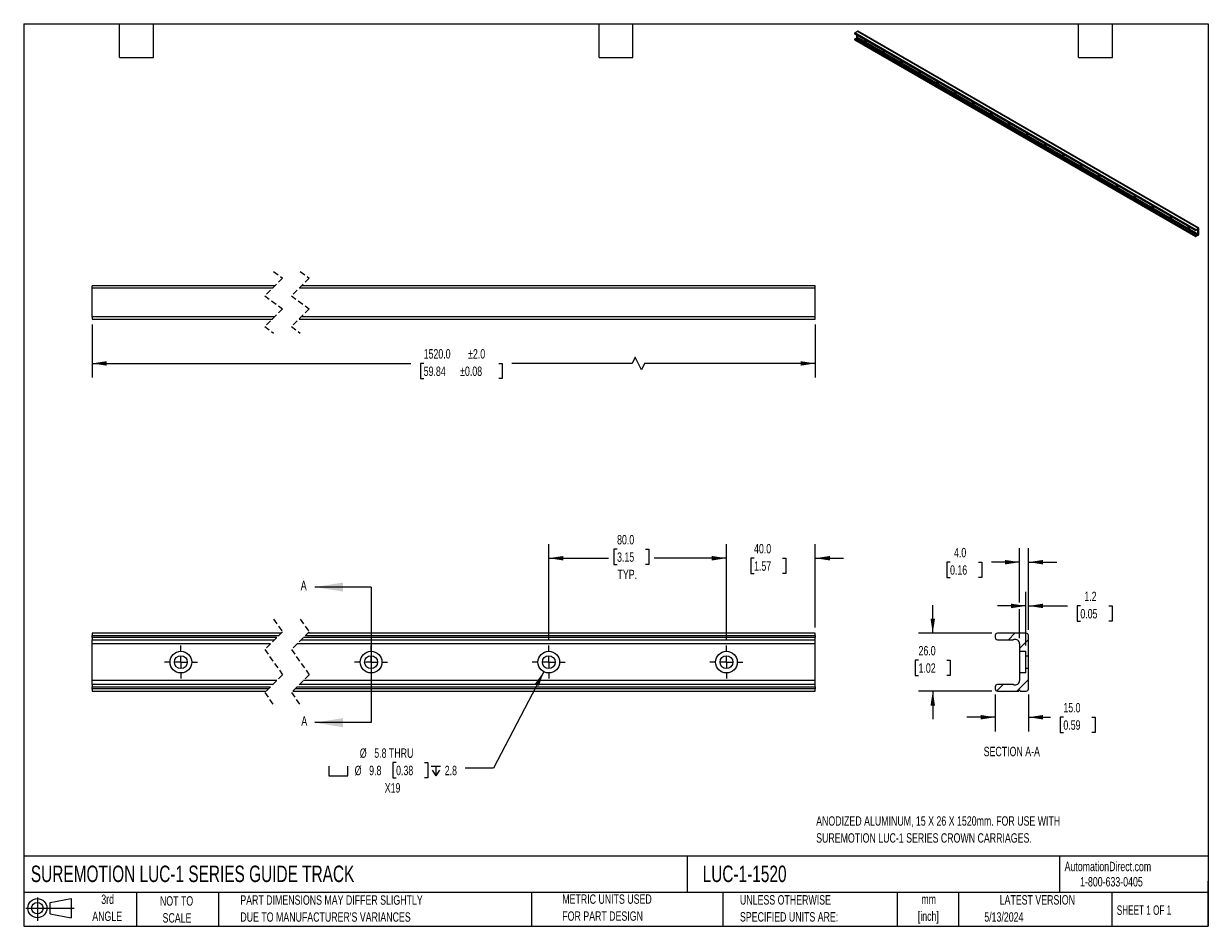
# Model space of a CAD drawing. Header units: millimetres. Extents: x 13 to 546, y 13 to 419.
import ezdxf

# ---------------------------------------------------------------- set-up
doc = ezdxf.new("R2010")
doc.units = ezdxf.units.MM
doc.header["$LTSCALE"] = 2
doc.linetypes.add('CENTERX2', pattern=[20.32, 12.7, -2.54, 2.54, -2.54])
doc.linetypes.add('HIDDEN', pattern=[1.905, 1.27, -0.635])
for name, color, linetype in [('CENTER', 40, 'CENTERX2'), ('HATCH', 6, 'Continuous'), ('SLD-DEFPOINTS', 7, 'Continuous')]:
    doc.layers.add(name, color=color, linetype=linetype)
doc.layers.add('DIMENSIONS', color=140, linetype='Continuous', lineweight=25)
doc.layers.add('TEXT', color=140, linetype='Continuous', lineweight=25)
doc.styles.add('SLDTEXTSTYLE0', font='TXT', dxfattribs={"width": 0.7})
doc.styles.add('SLDTEXTSTYLE1', font='TXT', dxfattribs={"width": 0.65})
doc.dimstyles.new('SLDDIMSTYLE0', dxfattribs={"dimtxt": 4.316016, "dimasz": 6.604, "dimexe": 0, "dimexo": 0.0625, "dimgap": 1.079004, "dimtad": 0, "dimtih": 1, "dimtoh": 1, "dimrnd": 1e-09, "dimzin": 4, "dimdsep": 46, "dimtxsty": 'SLDTEXTSTYLE0', "dimsah": 1, "dimcen": 0.09, "dimadec": 0, "dimazin": 1, "dimtfac": 1, "dimtofl": 0, "dimtmove": 0, "dimatfit": 3, "dimfxl": 0, "dimfrac": 2, "dimtolj": 1, "dimtzin": 12, "dimarcsym": 0})
doc.dimstyles.new('SLDDIMSTYLE1', dxfattribs={"dimtxt": 4.316016, "dimasz": 6.604, "dimexe": 0, "dimexo": 0.0625, "dimgap": 1.079004, "dimtad": 0, "dimtih": 1, "dimtoh": 1, "dimrnd": 1e-09, "dimzin": 4, "dimdsep": 46, "dimtxsty": 'SLDTEXTSTYLE0', "dimsah": 1, "dimcen": 0.09, "dimadec": 0, "dimazin": 1, "dimtfac": 1, "dimtmove": 0, "dimatfit": 0, "dimfxl": 0, "dimfrac": 2, "dimtolj": 1, "dimtzin": 12, "dimarcsym": 0})
doc.dimstyles.new('SLDDIMSTYLE2', dxfattribs={"dimtxt": 4.316016, "dimasz": 6.604, "dimexe": 0, "dimexo": 0.0625, "dimgap": 1.079004, "dimtad": 0, "dimtih": 1, "dimtoh": 1, "dimrnd": 1e-09, "dimzin": 12, "dimdsep": 46, "dimtxsty": 'SLDTEXTSTYLE0', "dimsah": 1, "dimcen": 0, "dimadec": 0, "dimazin": 3, "dimtfac": 1, "dimtofl": 0, "dimtmove": 0, "dimatfit": 3, "dimfxl": 0, "dimfrac": 2, "dimtolj": 1, "dimtzin": 12, "dimarcsym": 0})
doc.dimstyles.new('SLDDIMSTYLE3', dxfattribs={"dimtxt": 4.316016, "dimasz": 6.604, "dimexe": 0, "dimexo": 0.0625, "dimgap": 1.079004, "dimtad": 0, "dimtih": 1, "dimtoh": 1, "dimrnd": 1e-09, "dimzin": 4, "dimdsep": 46, "dimtxsty": 'SLDTEXTSTYLE0', "dimsah": 1, "dimcen": 0.09, "dimadec": 0, "dimazin": 1, "dimtol": 1, "dimtp": 2, "dimtm": 2, "dimtfac": 1, "dimtofl": 0, "dimtmove": 0, "dimatfit": 3, "dimfxl": 0, "dimfrac": 2, "dimtolj": 1, "dimarcsym": 0})
doc.dimstyles.new('SLDDIMSTYLE4', dxfattribs={"dimtxt": 4.316016, "dimasz": 6.604, "dimexe": 0, "dimexo": 0.0625, "dimgap": 1.079004, "dimtad": 0, "dimtih": 1, "dimtoh": 1, "dimrnd": 1e-09, "dimzin": 12, "dimdsep": 46, "dimtxsty": 'SLDTEXTSTYLE0', "dimsah": 1, "dimcen": 0.09, "dimadec": 0, "dimazin": 3, "dimtfac": 1, "dimtmove": 0, "dimatfit": 0, "dimfxl": 0, "dimfrac": 2, "dimtolj": 1, "dimtzin": 12, "dimarcsym": 0})

# ---------------------------------------------------------------- blocks, each defined once
blk = doc.blocks.new('Block11')
at = {"color": 7, "linetype": 'Continuous', "lineweight": 18}
for p, q in [((0, 5.76), (21.75, 5.76)), ((5.18, 10.62), (5.18, 0)), ((10.96, 8.33), (20.35, 10.06)), ((10.96, 3.19), (10.96, 8.33)), ((20.35, 10.06), (20.35, 1.46)), ((10.96, 3.19), (20.35, 1.46))]:
    blk.add_line(p, q, dxfattribs=at)
for radius in [4.3, 2.57]:
    blk.add_circle((5.18, 5.76), radius, dxfattribs=at)
blk = doc.blocks.new('Block12')
at = {"layer": 'SLD-DEFPOINTS'}
blk.add_blockref('Block11', (0, 0), dxfattribs=at)
blk = doc.blocks.new('_D')
at = {"layer": 'DIMENSIONS'}
for p, q in [((249.13, 141.6), (249.13, 184.78)), ((279.88, 182.46), (278.43, 182.46)), ((278.43, 182.46), (278.43, 175.6)), ((292.7, 182.46), (294.15, 182.46)), ((294.15, 182.46), (294.15, 175.6)), ((329.13, 141.6), (329.13, 184.78)), ((249.13, 178.43), (276.01, 178.43)), ((329.13, 178.43), (296.57, 178.43)), ((278.43, 175.6), (279.88, 175.6)), ((294.15, 175.6), (292.7, 175.6))]:
    blk.add_line(p, q, dxfattribs=at)
for points in [[(249.13, 178.43), (255.73, 177.41), (255.73, 179.44)], [(329.13, 178.43), (322.52, 179.44), (322.52, 177.41)]]:
    blk.add_solid(points, dxfattribs=at)
at = {"layer": 'DIMENSIONS', "char_height": 4.233, "attachment_point": 1, "style": 'SLDTEXTSTYLE0'}
for s, insert in [('80.0', (279.88, 188.89)), ('3.15', (279.88, 181.06)), ('TYP.', (280.08, 173.24))]:
    blk.add_mtext(s, dxfattribs=dict(at, insert=insert))
blk = doc.blocks.new('_D_1')
at = {"layer": 'DIMENSIONS'}
for p, q in [((329.13, 141.6), (329.13, 184.78)), ((369.13, 147.19), (369.13, 184.78)), ((329.13, 178.43), (316.43, 178.43)), ((341.56, 178.43), (340.11, 178.43)), ((340.11, 178.43), (340.11, 171.57)), ((354.38, 178.43), (355.83, 178.43)), ((355.83, 178.43), (355.83, 171.57)), ((369.13, 178.43), (381.83, 178.43)), ((340.11, 171.57), (341.56, 171.57)), ((355.83, 171.57), (354.38, 171.57))]:
    blk.add_line(p, q, dxfattribs=at)
for points in [[(329.13, 178.43), (322.52, 179.44), (322.52, 177.41)], [(369.13, 178.43), (375.73, 177.41), (375.73, 179.44)]]:
    blk.add_solid(points, dxfattribs=at)
at = {"layer": 'DIMENSIONS', "char_height": 4.233, "attachment_point": 1, "style": 'SLDTEXTSTYLE0'}
for s, insert in [('40.0', (341.56, 184.85)), ('1.57', (341.56, 177.02))]:
    blk.add_mtext(s, dxfattribs=dict(at, insert=insert))
blk = doc.blocks.new('SW_SYMBOL_HOLE_SPOT')
at = {"layer": 'DIMENSIONS', "color": 0}
for p, q in [((0, 1750), (0, 150)), ((0, 150), (3200, 150)), ((3200, 150), (3200, 1750))]:
    blk.add_line(p, q, dxfattribs=at)
blk = doc.blocks.new('SW_SYMBOL_HOLE_DEPTH')
at = {"layer": 'DIMENSIONS', "color": 0}
for p, q in [((0, 1750), (1600, 1750)), ((200, 1110), (800, 150)), ((800, 1750), (800, 150)), ((1400, 1110), (800, 150))]:
    blk.add_line(p, q, dxfattribs=at)
blk = doc.blocks.new('_D_2')
at = {"layer": 'DIMENSIONS'}
for p, q in [((246.87, 127.32), (224.22, 83.92)), ((180.39, 86.38), (178.94, 86.38)), ((178.94, 86.38), (178.94, 79.52)), ((193.21, 86.38), (194.66, 86.38)), ((194.66, 86.38), (194.66, 79.52)), ((224.22, 83.92), (211.52, 83.92)), ((178.94, 79.52), (180.39, 79.52)), ((194.66, 79.52), (193.21, 79.52))]:
    blk.add_line(p, q, dxfattribs=at)
blk.add_solid([(246.87, 127.32), (242.91, 121.93), (244.72, 120.99)], dxfattribs=at)
at = {"layer": 'DIMENSIONS', "xscale": 0.002688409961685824, "yscale": 0.002688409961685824, "zscale": 0.002688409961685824}
for name, p in [('SW_SYMBOL_HOLE_SPOT', (150.08, 80.09)), ('SW_SYMBOL_HOLE_DEPTH', (196.11, 80.09))]:
    blk.add_blockref(name, p, dxfattribs=at)
at = {"layer": 'DIMENSIONS', "char_height": 4.233, "attachment_point": 1, "style": 'SLDTEXTSTYLE0'}
for s, insert in [('%%c', (164.04, 92.8)), ('5.8 THRU', (170.56, 92.8)), ('%%c', (161.74, 84.98)), ('9.8', (168.26, 84.98)), ('0.38', (180.39, 84.98)), ('2.8', (202.29, 84.98)), ('X19', (175.28, 77.15))]:
    blk.add_mtext(s, dxfattribs=dict(at, insert=insert))
blk = doc.blocks.new('SW_CENTERMARKSYMBOL_0')
at = {"layer": 'CENTER', "color": 0}
for p, q in [((0, 5.08), (0, 7.42)), ((0, 0), (-2.54, 0)), ((0, 0), (0, 2.54)), ((0, 0), (0, -2.54)), ((0, 0), (2.54, 0)), ((5.08, 0), (7.42, 0)), ((-5.08, 0), (-7.42, 0)), ((0, -5.08), (0, -7.42))]:
    blk.add_line(p, q, dxfattribs=at)
blk = doc.blocks.new('SW_CENTERMARKSYMBOL_1')
at = {"layer": 'CENTER', "color": 0}
for p, q in [((0, 5.08), (0, 7.42)), ((0, 0), (-2.54, 0)), ((0, 0), (0, 2.54)), ((0, 0), (0, -2.54)), ((0, 0), (2.54, 0)), ((5.08, 0), (7.42, 0)), ((-5.08, 0), (-7.42, 0)), ((0, -5.08), (0, -7.42))]:
    blk.add_line(p, q, dxfattribs=at)
blk = doc.blocks.new('SW_CENTERMARKSYMBOL_2')
at = {"layer": 'CENTER', "color": 0}
for p, q in [((0, 5.08), (0, 7.42)), ((0, 0), (-2.54, 0)), ((0, 0), (0, 2.54)), ((0, 0), (0, -2.54)), ((0, 0), (2.54, 0)), ((5.08, 0), (7.42, 0)), ((-5.08, 0), (-7.42, 0)), ((0, -5.08), (0, -7.42))]:
    blk.add_line(p, q, dxfattribs=at)
blk = doc.blocks.new('SW_CENTERMARKSYMBOL_3')
at = {"layer": 'CENTER', "color": 0}
for p, q in [((0, 5.08), (0, 7.42)), ((0, 0), (-2.54, 0)), ((0, 0), (0, 2.54)), ((0, 0), (0, -2.54)), ((0, 0), (2.54, 0)), ((5.08, 0), (7.42, 0)), ((-5.08, 0), (-7.42, 0)), ((0, -5.08), (0, -7.42))]:
    blk.add_line(p, q, dxfattribs=at)
blk = doc.blocks.new('_D_3')
at = {"layer": 'DIMENSIONS'}
for p, q in [((43.47, 283.6), (43.47, 259.79)), ((369.13, 283.6), (369.13, 259.79)), ((288.02, 268.96), (286.61, 266.14)), ((290.84, 263.31), (288.02, 268.96)), ((43.47, 266.14), (186.95, 266.14)), ((192.8, 266.14), (191.35, 266.14)), ((191.35, 266.14), (191.35, 259.28)), ((226.66, 266.14), (228.11, 266.14)), ((228.11, 266.14), (228.11, 259.28)), ((286.61, 266.14), (232.51, 266.14)), ((292.25, 266.14), (290.84, 263.31)), ((369.13, 266.14), (292.25, 266.14)), ((191.35, 259.28), (192.8, 259.28)), ((228.11, 259.28), (226.66, 259.28))]:
    blk.add_line(p, q, dxfattribs=at)
for points in [[(43.47, 266.14), (50.08, 265.12), (50.08, 267.15)], [(369.13, 266.14), (362.52, 267.15), (362.52, 265.12)]]:
    blk.add_solid(points, dxfattribs=at)
at = {"layer": 'DIMENSIONS', "char_height": 4.233, "attachment_point": 1, "style": 'SLDTEXTSTYLE0'}
for s, insert in [('1520.0', (192.8, 272.56)), ('±2.0', (212.81, 272.56)), ('59.84', (192.8, 264.73)), ('±0.08', (209.22, 264.73))]:
    blk.add_mtext(s, dxfattribs=dict(at, insert=insert))
blk = doc.blocks.new('_D_4')
at = {"layer": 'DIMENSIONS'}
for p, q in [((463.93, 139.06), (463.93, 163.3)), ((465.14, 146.2), (465.14, 163.3)), ((463.93, 156.95), (451.23, 156.95)), ((465.14, 156.95), (482.64, 156.95)), ((488.48, 156.95), (487.04, 156.95)), ((487.04, 156.95), (487.04, 150.09)), ((501.31, 156.95), (502.76, 156.95)), ((502.76, 156.95), (502.76, 150.09)), ((487.04, 150.09), (488.48, 150.09)), ((502.76, 150.09), (501.31, 150.09))]:
    blk.add_line(p, q, dxfattribs=at)
for points in [[(463.93, 156.95), (457.33, 157.97), (457.33, 155.94)], [(465.14, 156.95), (471.74, 155.94), (471.74, 157.97)]]:
    blk.add_solid(points, dxfattribs=at)
at = {"layer": 'DIMENSIONS', "char_height": 4.233, "attachment_point": 1, "style": 'SLDTEXTSTYLE0'}
for s, insert in [('1.2', (490.28, 163.37)), ('0.05', (488.48, 155.55))]:
    blk.add_mtext(s, dxfattribs=dict(at, insert=insert))
blk = doc.blocks.new('_D_5')
at = {"layer": 'DIMENSIONS'}
for p, q in [((461.13, 158.48), (461.13, 183)), ((465.14, 146.2), (465.14, 183)), ((429.81, 176.65), (428.36, 176.65)), ((428.36, 176.65), (428.36, 169.79)), ((442.63, 176.65), (444.08, 176.65)), ((444.08, 176.65), (444.08, 169.79)), ((461.13, 176.65), (448.48, 176.65)), ((465.14, 176.65), (477.84, 176.65)), ((428.36, 169.79), (429.81, 169.79)), ((444.08, 169.79), (442.63, 169.79)), ((461.13, 142.46), (461.13, 155.43))]:
    blk.add_line(p, q, dxfattribs=at)
for points in [[(461.13, 176.65), (454.53, 177.66), (454.53, 175.63)], [(465.14, 176.65), (471.74, 175.63), (471.74, 177.66)]]:
    blk.add_solid(points, dxfattribs=at)
at = {"layer": 'DIMENSIONS', "char_height": 4.233, "attachment_point": 1, "style": 'SLDTEXTSTYLE0'}
for s, insert in [('4.0', (431.6, 183.07)), ('0.16', (429.81, 175.24))]:
    blk.add_mtext(s, dxfattribs=dict(at, insert=insert))
blk = doc.blocks.new('_D_6')
at = {"layer": 'DIMENSIONS'}
for p, q in [((422.03, 144.65), (422.03, 157.35)), ((448.58, 144.65), (415.68, 144.65)), ((415.62, 132.49), (414.17, 132.49)), ((414.17, 132.49), (414.17, 125.63)), ((428.44, 132.49), (429.89, 132.49)), ((429.89, 132.49), (429.89, 125.63)), ((414.17, 125.63), (415.62, 125.63)), ((429.89, 125.63), (428.44, 125.63)), ((448.58, 118.64), (415.68, 118.64)), ((422.03, 118.64), (422.03, 105.94))]:
    blk.add_line(p, q, dxfattribs=at)
for points in [[(422.03, 144.65), (423.05, 151.25), (421.01, 151.25)], [(422.03, 118.64), (421.01, 112.03), (423.05, 112.03)]]:
    blk.add_solid(points, dxfattribs=at)
at = {"layer": 'DIMENSIONS', "char_height": 4.233, "attachment_point": 1, "style": 'SLDTEXTSTYLE0'}
for s, insert in [('26.0', (415.62, 138.91)), ('1.02', (415.62, 131.09))]:
    blk.add_mtext(s, dxfattribs=dict(at, insert=insert))
blk = doc.blocks.new('_D_7')
at = {"layer": 'DIMENSIONS'}
for p, q in [((450.13, 117.09), (450.13, 100.48)), ((465.14, 117.09), (465.14, 100.48)), ((450.13, 106.83), (437.43, 106.83)), ((465.14, 106.83), (474.99, 106.83)), ((480.84, 106.83), (479.39, 106.83)), ((479.39, 106.83), (479.39, 99.97)), ((493.66, 106.83), (495.11, 106.83)), ((495.11, 106.83), (495.11, 99.97)), ((479.39, 99.97), (480.84, 99.97)), ((495.11, 99.97), (493.66, 99.97))]:
    blk.add_line(p, q, dxfattribs=at)
for points in [[(450.13, 106.83), (443.53, 107.85), (443.53, 105.82)], [(465.14, 106.83), (471.74, 105.82), (471.74, 107.85)]]:
    blk.add_solid(points, dxfattribs=at)
at = {"layer": 'DIMENSIONS', "char_height": 4.233, "attachment_point": 1, "style": 'SLDTEXTSTYLE0'}
for s, insert in [('15.0', (480.84, 113.26)), ('0.59', (480.84, 105.43))]:
    blk.add_mtext(s, dxfattribs=dict(at, insert=insert))

msp = doc.modelspace()

# ---------------------------------------------------------------- hatches: boundary and pattern name
at = {"layer": 'HATCH'}
h = msp.add_hatch(dxfattribs=at)
h.set_pattern_fill('ANSI31', color=256, scale=2, style=0)
edge = h.paths.add_edge_path(flags=0)
edge.add_arc((458.218, 142.742), 0.991, 270, 288.28546)
edge.add_arc((459.15, 139.921), 1.98, 0, 108.28546, ccw=False)
edge.add_line((461.13, 139.921), (461.13, 136.518))
edge.add_line((461.13, 136.518), (463.93, 136.518))
edge.add_line((463.93, 136.518), (463.93, 134.537))
edge.add_line((463.93, 134.537), (465.14, 134.537))
edge.add_line((465.14, 134.537), (465.14, 143.656))
edge.add_arc((464.149, 143.656), 0.991, 0, 90)
edge.add_line((464.149, 144.646), (451.12, 144.646))
edge.add_arc((451.12, 143.656), 0.991, 90, 180)
edge.add_line((450.13, 143.656), (450.13, 142.742))
edge.add_arc((451.12, 142.742), 0.991, 180, 270)
edge.add_line((451.12, 141.751), (458.218, 141.751))
h = msp.add_hatch(dxfattribs=at)
h.set_pattern_fill('ANSI31', color=256, scale=2, style=0)
edge = h.paths.add_edge_path(flags=0)
edge.add_arc((451.12, 120.541), 0.991, 90, 180)
edge.add_line((450.13, 120.541), (450.13, 119.627))
edge.add_arc((451.12, 119.627), 0.991, 180, 270)
edge.add_line((451.12, 118.636), (460.8, 118.636))
edge.add_arc((461.13, 118.636), 0.33, 0, 180, ccw=False)
edge.add_line((461.46, 118.636), (464.149, 118.636))
edge.add_arc((464.149, 119.627), 0.991, 270, 360)
edge.add_line((465.14, 119.627), (465.14, 128.746))
edge.add_line((465.14, 128.746), (463.93, 128.746))
edge.add_line((463.93, 128.746), (463.93, 126.765))
edge.add_line((463.93, 126.765), (461.13, 126.765))
edge.add_line((461.13, 126.765), (461.13, 123.361))
edge.add_arc((459.15, 123.361), 1.98, 251.71454, 360, ccw=False)
edge.add_arc((458.218, 120.541), 0.991, 71.71454, 90)
edge.add_line((458.218, 121.531), (451.12, 121.531))

# ---------------------------------------------------------------- linework, layer by layer
for p, q in [((386.767, 414.739), (540.31, 326.101)), ((386.767, 414.633), (386.767, 414.739)), ((540.31, 325.994), (386.767, 414.633)), ((386.767, 412.043), (540.31, 323.404)), ((386.767, 411.936), (386.767, 412.043)), ((540.31, 323.298), (386.767, 411.936)), ((386.796, 414.568), (540.339, 325.929)), ((386.796, 411.872), (540.339, 323.233)), ((386.867, 414.913), (388.183, 415.672)), ((540.41, 326.274), (386.867, 414.913)), ((386.867, 412.216), (387.584, 412.63)), ((540.41, 323.578), (386.867, 412.216)), ((387.584, 412.63), (541.127, 323.992)), ((541.158, 324.004), (387.615, 412.642)), ((387.878, 413.013), (387.878, 413.943)), ((541.421, 324.375), (387.878, 413.013)), ((388.183, 415.672), (541.726, 327.034)), ((541.797, 327.041), (388.254, 415.679)), ((540.31, 326.101), (540.31, 325.994)), ((540.41, 326.274), (541.726, 327.034)), ((541.127, 326.35), (540.41, 325.936)), ((541.421, 326.307), (541.221, 326.422)), ((541.421, 324.375), (541.421, 326.307)), ((541.826, 324.173), (541.826, 326.976)), ((540.31, 323.404), (540.31, 323.298)), ((540.41, 323.578), (541.127, 323.992)), ((541.388, 323.804), (540.41, 323.24)), ((541.421, 323.862), (541.454, 323.843)), ((541.726, 324), (541.454, 323.843)), ((125.832, 301.145), (43.474, 301.145)), ((43.474, 300.155), (43.474, 301.145)), ((43.474, 300.155), (124.841, 300.155)), ((43.474, 287.126), (43.474, 300.155)), ((136.841, 300.155), (369.126, 300.155)), ((369.126, 301.145), (137.832, 301.145)), ((369.126, 300.155), (369.126, 301.145)), ((369.126, 287.126), (369.126, 300.155)), ((125.667, 287.126), (43.474, 287.126)), ((43.474, 287.126), (43.474, 286.135)), ((43.474, 286.135), (124.677, 286.135)), ((136.677, 286.135), (369.126, 286.135)), ((369.126, 287.126), (137.667, 287.126)), ((369.126, 286.135), (369.126, 287.126)), ((128.582, 144.646), (43.474, 144.646)), ((43.474, 144.646), (43.474, 143.656)), ((369.126, 144.646), (140.582, 144.646)), ((369.126, 143.656), (369.126, 144.646)), ((464.149, 144.646), (451.12, 144.646)), ((43.474, 143.656), (127.591, 143.656)), ((43.474, 142.742), (43.474, 143.656)), ((126.677, 142.742), (43.474, 142.742)), ((43.474, 142.742), (43.474, 141.751)), ((43.474, 141.751), (125.687, 141.751)), ((43.474, 139.921), (43.474, 141.751)), ((123.857, 139.921), (43.474, 139.921)), ((43.474, 123.361), (43.474, 139.921)), ((369.126, 139.921), (135.857, 139.921)), ((137.687, 141.751), (369.126, 141.751)), ((369.126, 142.742), (138.677, 142.742)), ((139.591, 143.656), (369.126, 143.656)), ((369.126, 143.656), (369.126, 142.742)), ((369.126, 141.751), (369.126, 142.742)), ((369.126, 139.921), (369.126, 141.751)), ((369.126, 123.361), (369.126, 139.921)), ((450.13, 143.656), (450.13, 142.742)), ((451.12, 141.751), (458.218, 141.751)), ((461.13, 139.921), (461.13, 136.518)), ((465.14, 134.537), (465.14, 143.656)), ((461.13, 136.518), (461.13, 126.765)), ((461.13, 136.518), (463.93, 136.518)), ((463.93, 134.537), (463.93, 136.518)), ((463.93, 128.746), (463.93, 134.537)), ((463.93, 134.537), (465.14, 134.537)), ((465.14, 128.746), (465.14, 134.537)), ((463.93, 126.765), (463.93, 128.746)), ((465.14, 128.746), (463.93, 128.746)), ((465.14, 119.627), (465.14, 128.746)), ((126.652, 123.361), (43.474, 123.361)), ((43.474, 121.531), (43.474, 123.361)), ((369.126, 123.361), (138.652, 123.361)), ((369.126, 121.531), (369.126, 123.361)), ((461.13, 126.765), (461.13, 123.361)), ((463.93, 126.765), (461.13, 126.765)), ((124.822, 121.531), (43.474, 121.531)), ((43.474, 121.531), (43.474, 120.541)), ((43.474, 119.627), (43.474, 120.541)), ((43.474, 120.541), (123.831, 120.541)), ((122.917, 119.627), (43.474, 119.627)), ((43.474, 119.627), (43.474, 118.636)), ((43.474, 118.636), (121.927, 118.636)), ((133.927, 118.636), (369.126, 118.636)), ((369.126, 119.627), (134.917, 119.627)), ((135.831, 120.541), (369.126, 120.541)), ((369.126, 121.531), (136.822, 121.531)), ((369.126, 120.541), (369.126, 121.531)), ((369.126, 120.541), (369.126, 119.627)), ((369.126, 118.636), (369.126, 119.627)), ((450.13, 120.541), (450.13, 119.627)), ((458.218, 121.531), (451.12, 121.531)), ((451.12, 118.636), (460.8, 118.636)), ((461.46, 118.636), (464.149, 118.636))]:
    msp.add_line(p, q)
at = {"color": 7, "linetype": 'HIDDEN', "lineweight": 18}
for p, q in [((129.254, 304.568), (121.254, 296.568)), ((125.254, 307.495), (129.254, 304.568)), ((141.254, 304.568), (133.254, 296.568)), ((137.254, 307.495), (141.254, 304.568)), ((121.254, 296.568), (129.254, 290.713)), ((133.254, 296.568), (141.254, 290.713)), ((129.254, 290.713), (121.254, 282.713)), ((141.254, 290.713), (133.254, 282.713)), ((121.254, 282.713), (125.254, 279.785)), ((133.254, 282.713), (137.254, 279.785)), ((125.254, 150.996), (129.254, 145.319)), ((137.254, 150.996), (141.254, 145.319)), ((129.254, 145.319), (121.254, 137.319)), ((141.254, 145.319), (133.254, 137.319)), ((121.254, 137.319), (129.254, 125.964)), ((133.254, 137.319), (141.254, 125.964)), ((129.254, 125.964), (121.254, 117.964)), ((141.254, 125.964), (133.254, 117.964)), ((121.254, 117.964), (125.254, 112.286)), ((133.254, 117.964), (137.254, 112.286))]:
    msp.add_line(p, q, dxfattribs=at)
at = {"flags": 128}
for points in [[(391.427, 411.895), (391.444, 411.767), (391.497, 411.594), (391.582, 411.425), (391.692, 411.272), (391.818, 411.148), (391.952, 411.06), (392.083, 411.015), (392.202, 411.018), (392.301, 411.067), (392.37, 411.159), (392.406, 411.288), (392.41, 411.327)], [(399.508, 407.229), (399.525, 407.102), (399.579, 406.929), (399.663, 406.76), (399.773, 406.607), (399.899, 406.482), (400.033, 406.395), (400.165, 406.35), (400.284, 406.353), (400.382, 406.402), (400.451, 406.494), (400.488, 406.622), (400.491, 406.662)], [(407.589, 402.564), (407.606, 402.437), (407.66, 402.264), (407.745, 402.095), (407.854, 401.942), (407.981, 401.817), (408.114, 401.729), (408.246, 401.685), (408.365, 401.688), (408.463, 401.737), (408.533, 401.829), (408.569, 401.957), (408.572, 401.997)], [(415.67, 397.899), (415.688, 397.772), (415.741, 397.599), (415.826, 397.429), (415.935, 397.277), (416.062, 397.152), (416.196, 397.064), (416.327, 397.02), (416.446, 397.022), (416.544, 397.072), (416.614, 397.164), (416.65, 397.292), (416.654, 397.331)], [(423.752, 393.234), (423.769, 393.106), (423.822, 392.933), (423.907, 392.764), (424.017, 392.612), (424.143, 392.487), (424.277, 392.399), (424.408, 392.355), (424.527, 392.357), (424.625, 392.406), (424.695, 392.498), (424.731, 392.627), (424.735, 392.666)], [(431.833, 388.569), (431.85, 388.441), (431.904, 388.268), (431.988, 388.099), (432.098, 387.947), (432.224, 387.822), (432.358, 387.734), (432.489, 387.689), (432.609, 387.692), (432.707, 387.741), (432.776, 387.833), (432.813, 387.962), (432.816, 388.001)], [(439.914, 383.903), (439.931, 383.776), (439.985, 383.603), (440.069, 383.434), (440.179, 383.281), (440.305, 383.156), (440.439, 383.069), (440.571, 383.024), (440.69, 383.027), (440.788, 383.076), (440.858, 383.168), (440.894, 383.296), (440.897, 383.336)], [(447.995, 379.238), (448.013, 379.111), (448.066, 378.938), (448.151, 378.769), (448.26, 378.616), (448.387, 378.491), (448.521, 378.403), (448.652, 378.359), (448.771, 378.362), (448.869, 378.411), (448.939, 378.503), (448.975, 378.631), (448.979, 378.671)], [(456.076, 374.573), (456.094, 374.446), (456.147, 374.273), (456.232, 374.104), (456.341, 373.951), (456.468, 373.826), (456.602, 373.738), (456.733, 373.694), (456.852, 373.696), (456.95, 373.746), (457.02, 373.838), (457.056, 373.966), (457.06, 374.005)], [(464.158, 369.908), (464.175, 369.78), (464.228, 369.607), (464.313, 369.438), (464.423, 369.286), (464.549, 369.161), (464.683, 369.073), (464.814, 369.029), (464.933, 369.031), (465.031, 369.08), (465.101, 369.173), (465.137, 369.301), (465.141, 369.34)], [(472.239, 365.243), (472.256, 365.115), (472.31, 364.942), (472.394, 364.773), (472.504, 364.621), (472.63, 364.496), (472.764, 364.408), (472.896, 364.364), (473.015, 364.366), (473.113, 364.415), (473.182, 364.507), (473.219, 364.636), (473.222, 364.675)], [(480.32, 360.578), (480.337, 360.45), (480.391, 360.277), (480.476, 360.108), (480.585, 359.955), (480.712, 359.831), (480.845, 359.743), (480.977, 359.698), (481.096, 359.701), (481.194, 359.75), (481.264, 359.842), (481.3, 359.97), (481.303, 360.01)], [(488.401, 355.912), (488.419, 355.785), (488.472, 355.612), (488.557, 355.443), (488.666, 355.29), (488.793, 355.165), (488.927, 355.077), (489.058, 355.033), (489.177, 355.036), (489.275, 355.085), (489.345, 355.177), (489.381, 355.305), (489.385, 355.345)], [(496.483, 351.247), (496.5, 351.12), (496.553, 350.947), (496.638, 350.778), (496.748, 350.625), (496.874, 350.5), (497.008, 350.412), (497.139, 350.368), (497.258, 350.37), (497.356, 350.42), (497.426, 350.512), (497.462, 350.64), (497.466, 350.679)], [(504.564, 346.582), (504.581, 346.454), (504.635, 346.281), (504.719, 346.112), (504.829, 345.96), (504.955, 345.835), (505.089, 345.747), (505.22, 345.703), (505.34, 345.705), (505.438, 345.754), (505.507, 345.847), (505.543, 345.975), (505.547, 346.014)], [(512.645, 341.917), (512.662, 341.789), (512.716, 341.616), (512.8, 341.447), (512.91, 341.295), (513.036, 341.17), (513.17, 341.082), (513.302, 341.038), (513.421, 341.04), (513.519, 341.089), (513.589, 341.181), (513.625, 341.31), (513.628, 341.349)], [(520.726, 337.252), (520.744, 337.124), (520.797, 336.951), (520.882, 336.782), (520.991, 336.629), (521.118, 336.505), (521.252, 336.417), (521.383, 336.372), (521.502, 336.375), (521.6, 336.424), (521.67, 336.516), (521.706, 336.644), (521.71, 336.684)], [(528.807, 332.586), (528.825, 332.459), (528.878, 332.286), (528.963, 332.117), (529.072, 331.964), (529.199, 331.839), (529.333, 331.752), (529.464, 331.707), (529.583, 331.71), (529.681, 331.759), (529.751, 331.851), (529.787, 331.979), (529.791, 332.019)], [(536.889, 327.921), (536.906, 327.794), (536.959, 327.621), (537.044, 327.452), (537.154, 327.299), (537.28, 327.174), (537.414, 327.086), (537.545, 327.042), (537.664, 327.045), (537.762, 327.094), (537.832, 327.186), (537.868, 327.314), (537.872, 327.354)], [(541.421, 326.307), (541.415, 326.357), (541.399, 326.399), (541.373, 326.429), (541.338, 326.446), (541.297, 326.449), (541.251, 326.437), (541.204, 326.412), (541.158, 326.374)], [(541.388, 323.804), (541.39, 323.821), (541.397, 323.837), (541.408, 323.852), (541.421, 323.862), (541.434, 323.867), (541.445, 323.865), (541.452, 323.856), (541.454, 323.843)]]:
    msp.add_lwpolyline(points, dxfattribs=at)
for centre, radius in [((83.474, 131.641), 4.877), ((83.474, 131.641), 2.896), ((169.126, 131.641), 4.877), ((169.126, 131.641), 2.896), ((249.126, 131.641), 4.877), ((249.126, 131.641), 2.896), ((329.126, 131.641), 4.877), ((329.126, 131.641), 2.896)]:
    msp.add_circle(centre, radius)
for centre, radius, start, end in [((386.834, 414.624), 0.0679, 172.74417, 235.94365), ((386.834, 411.928), 0.0679, 172.74417, 235.94365), ((386.984, 414.729), 0.217, 122.60548, 177.39452), ((386.984, 412.033), 0.217, 122.60548, 177.39452), ((387.636, 412.542), 0.103, 101.97133, 120.78352), ((387.475, 413.02), 0.403, 290.30843, 359.07375), ((388.224, 415.615), 0.0712, 65.69288, 125.61758), ((392.59, 411.979), 0.83, 202.11463, 255.19446), ((400.671, 407.314), 0.83, 202.11463, 255.19446), ((408.753, 402.649), 0.83, 202.11463, 255.19446), ((416.834, 397.983), 0.83, 202.11463, 255.19446), ((424.915, 393.318), 0.83, 202.11463, 255.19446), ((432.996, 388.653), 0.83, 202.11463, 255.19446), ((441.077, 383.988), 0.83, 202.11463, 255.19446), ((449.159, 379.323), 0.83, 202.11463, 255.19446), ((457.24, 374.657), 0.83, 202.11463, 255.19446), ((465.321, 369.992), 0.83, 202.11463, 255.19446), ((473.402, 365.327), 0.83, 202.11463, 255.19446), ((481.484, 360.662), 0.83, 202.11463, 255.19446), ((489.565, 355.997), 0.83, 202.11463, 255.19446), ((497.646, 351.332), 0.83, 202.11463, 255.19446), ((505.727, 346.666), 0.83, 202.11463, 255.19446), ((513.808, 342.001), 0.83, 202.11463, 255.19446), ((521.89, 337.336), 0.83, 202.11463, 255.19446), ((529.971, 332.671), 0.83, 202.11463, 255.19446), ((538.052, 328.006), 0.83, 202.11463, 255.19446), ((540.371, 325.984), 0.0618, 170.78596, 309.20329), ((540.527, 326.091), 0.217, 122.60548, 177.39452), ((541.043, 326.493), 0.165, 300.48792, 314.20906), ((541.765, 326.986), 0.0618, 350.78596, 129.20329), ((540.371, 323.288), 0.0618, 170.78596, 309.20329), ((540.527, 323.394), 0.217, 122.60548, 177.39452), ((541.18, 323.903), 0.103, 101.97133, 120.78352), ((541.018, 324.381), 0.403, 290.30843, 359.07375), ((541.609, 324.183), 0.217, 302.60548, 357.39452), ((451.12, 143.656), 0.991, 90, 180), ((464.149, 143.656), 0.991, 0, 90), ((451.12, 142.742), 0.991, 180, 270), ((458.218, 142.742), 0.991, 270, 288.28546), ((459.15, 139.921), 1.98, 0, 108.28546), ((459.15, 123.361), 1.98, 251.71454, 0), ((451.12, 120.541), 0.991, 90, 180), ((451.12, 119.627), 0.991, 180, 270), ((458.218, 120.541), 0.991, 71.71454, 90), ((461.13, 118.636), 0.33, 0, 180), ((464.149, 119.627), 0.991, 270, 0)]:
    msp.add_arc(centre, radius, start, end)
at = {"layer": 'TEXT'}
for p, q in [((12.7, 419.1), (546.1, 419.1)), ((12.7, 419.1), (12.7, 12.7)), ((55.88, 403.86), (55.88, 419.1)), ((71.12, 403.86), (71.12, 419.1)), ((271.78, 403.86), (271.78, 419.1)), ((287.02, 403.86), (287.02, 419.1)), ((487.68, 403.86), (487.68, 419.1)), ((502.92, 403.86), (502.92, 419.1)), ((546.1, 419.1), (546.1, 12.7)), ((55.88, 403.86), (71.12, 403.86)), ((271.78, 403.86), (287.02, 403.86)), ((487.68, 403.86), (502.92, 403.86)), ((169.126, 165.447), (169.126, 104.397)), ((546.1, 44.252), (12.7, 44.252)), ((311.518, 44.252), (311.518, 27.94)), ((479.151, 44.252), (479.151, 27.94)), ((546.1, 12.7), (546.1, 33.02)), ((546.1, 27.94), (12.7, 27.94)), ((63.5, 27.94), (63.5, 12.7)), ((100.423, 27.94), (100.423, 12.7)), ((241.293, 27.94), (241.293, 12.7)), ((327.56, 27.94), (327.56, 12.7)), ((406.049, 27.94), (406.049, 12.7)), ((433.624, 27.94), (433.624, 12.7)), ((502.697, 27.94), (502.697, 12.7)), ((12.7, 12.7), (546.1, 12.7))]:
    msp.add_line(p, q, dxfattribs=at)
at = {"layer": 'TEXT', "linetype": 'Continuous'}
for p, q in [((169.126, 165.447), (143.726, 165.447)), ((169.126, 104.397), (143.726, 104.397))]:
    msp.add_line(p, q, dxfattribs=at)
at = {"layer": 'TEXT'}
for points in [[(143.726, 165.447), (156.426, 163.415), (156.426, 167.479)], [(143.726, 104.397), (156.426, 102.365), (156.426, 106.429)]]:
    msp.add_solid(points, dxfattribs=at)

# ---------------------------------------------------------------- block references
at = {"layer": 'CENTER'}
for name, p in [('SW_CENTERMARKSYMBOL_2', (83.474, 131.641)), ('SW_CENTERMARKSYMBOL_1', (169.126, 131.641)), ('SW_CENTERMARKSYMBOL_0', (249.126, 131.641)), ('SW_CENTERMARKSYMBOL_3', (329.126, 131.641))]:
    msp.add_blockref(name, p, dxfattribs=at)
at = {"layer": 'SLD-DEFPOINTS'}
msp.add_blockref('Block12', (13.676, 15.108), dxfattribs=at)

# ---------------------------------------------------------------- texts
at = {"layer": 'TEXT'}
for s, insert, char_height, attachment_point, style in [('A', (137.428, 168.342), 4.316, 1, 'SLDTEXTSTYLE0'), ('A', (137.694, 107.292), 4.316, 1, 'SLDTEXTSTYLE0'), ('SECTION A-A', (457.622, 93.522), 4.23333, 2, 'SLDTEXTSTYLE0'), ('ANODIZED ALUMINUM, 15 X 26 X 1520mm. FOR USE WITH', (369.533, 62.242), 4.23333, 1, 'SLDTEXTSTYLE0'), ('SUREMOTION LUC-1 SERIES CROWN CARRIAGES.', (369.533, 54.598), 4.23333, 1, 'SLDTEXTSTYLE0'), ('SUREMOTION LUC-1 SERIES GUIDE TRACK', (15.931, 40.03), 7.40833, 1, 'SLDTEXTSTYLE0'), ('LUC-1-1520', (318.415, 40.03), 7.4083, 1, 'SLDTEXTSTYLE0'), ('AutomationDirect.com', (481.39, 41.753), 4.23333, 1, 'SLDTEXTSTYLE0'), ('1-800-633-0405', (488.383, 34.874), 4.23333, 1, 'SLDTEXTSTYLE0'), ('3rd', (50.493, 27.001), 4.2333, 2, 'SLDTEXTSTYLE0'), ('PART DIMENSIONS MAY DIFFER SLIGHTLY', (110.239, 26.642), 4.23333, 1, 'SLDTEXTSTYLE0'), ('METRIC UNITS USED', (255.209, 27.072), 4.23333, 1, 'SLDTEXTSTYLE0'), ('UNLESS OTHERWISE', (335.216, 26.723), 4.23333, 1, 'SLDTEXTSTYLE0'), ('LATEST VERSION', (469.104, 26.728), 4.23333, 2, 'SLDTEXTSTYLE0'), ('NOT TO', (81.537, 26.252), 4.2333, 2, 'SLDTEXTSTYLE0'), ('mm', (420.198, 27.038), 4.2333, 2, 'SLDTEXTSTYLE0'), ('SHEET 1 OF 1', (504.883, 22.103), 4.23333, 1, 'SLDTEXTSTYLE1'), ('ANGLE', (50.298, 19.357), 4.2333, 2, 'SLDTEXTSTYLE0'), ('SCALE', (81.729, 18.608), 4.2333, 2, 'SLDTEXTSTYLE0'), ("DUE TO MANUFACTURER'S VARIANCES", (110.239, 18.997), 4.23333, 1, 'SLDTEXTSTYLE0'), ('FOR PART DESIGN', (255.209, 19.428), 4.23333, 1, 'SLDTEXTSTYLE0'), ('SPECIFIED UNITS ARE:', (335.216, 19.078), 4.23333, 1, 'SLDTEXTSTYLE0'), ('[inch]', (420.03, 19.394), 4.2333, 2, 'SLDTEXTSTYLE0'), ('5/13/2024', (445.226, 19.017), 4.2333, 1, 'SLDTEXTSTYLE0')]:
    msp.add_mtext(s, dxfattribs=dict(at, insert=insert, char_height=char_height, attachment_point=attachment_point, style=style))

# ---------------------------------------------------------------- dimensions: what is measured, and where the dimension line sits
at = {"layer": 'DIMENSIONS'}
dim = msp.add_linear_dim(base=(369.126, 266.135), p1=(43.474, 286.135), p2=(369.126, 286.135), text='1520.0MAX', dimstyle='SLDDIMSTYLE3', dxfattribs=at)
dim.commit()
dim.dimension.update_dxf_attribs({"geometry": '_D_3', "text_midpoint": (209.729, 266.135), "dimtype": 160})
dim = msp.add_linear_dim(base=(249.126, 178.427), p1=(329.126, 139.058), p2=(249.126, 139.058), angle=0, text='<>\\PTYP.', dimstyle='SLDDIMSTYLE0', dxfattribs=at)
dim.commit()
dim.dimension.update_dxf_attribs({"geometry": '_D', "text_midpoint": (286.288, 178.427), "dimtype": 160})
for base, p1, p2, angle, picture, middle in [((369.126, 178.427), (329.126, 139.058), (369.126, 144.646), 0, '_D_1', (347.97, 178.427)), ((461.13, 176.646), (465.14, 143.656), (461.13, 139.921), 0, '_D_5', (436.219, 176.646)), ((422.031, 118.636), (451.12, 144.646), (451.12, 118.636), 90, '_D_6', (422.031, 132.488)), ((450.13, 106.834), (465.14, 119.627), (450.13, 119.627), 0, '_D_7', (487.249, 106.834))]:
    dim = msp.add_linear_dim(base=base, p1=p1, p2=p2, angle=angle, dimstyle='SLDDIMSTYLE1', dxfattribs=at)
    dim.commit()
    dim.dimension.update_dxf_attribs({"geometry": picture, "text_midpoint": middle, "dimtype": 160})
dim = msp.add_linear_dim(base=(465.14, 156.951), p1=(463.93, 136.518), p2=(465.14, 143.656), dimstyle='SLDDIMSTYLE4', dxfattribs=at)
dim.commit()
dim.dimension.update_dxf_attribs({"geometry": '_D_4', "text_midpoint": (494.897, 156.951), "dimtype": 160})
dim = msp.add_diameter_dim_2p(p1=(251.382, 135.965), p2=(246.87, 127.318), text='%%c5.8 THRU\\P{\\fGDT;v}<>{\\fGDT;x}2.8\\PX19', dimstyle='SLDDIMSTYLE2', dxfattribs=at)
dim.commit()
dim.dimension.update_dxf_attribs({"geometry": '_D_2', "text_midpoint": (180.8, 82.95), "dimtype": 163})

doc.saveas('drawing.dxf')
